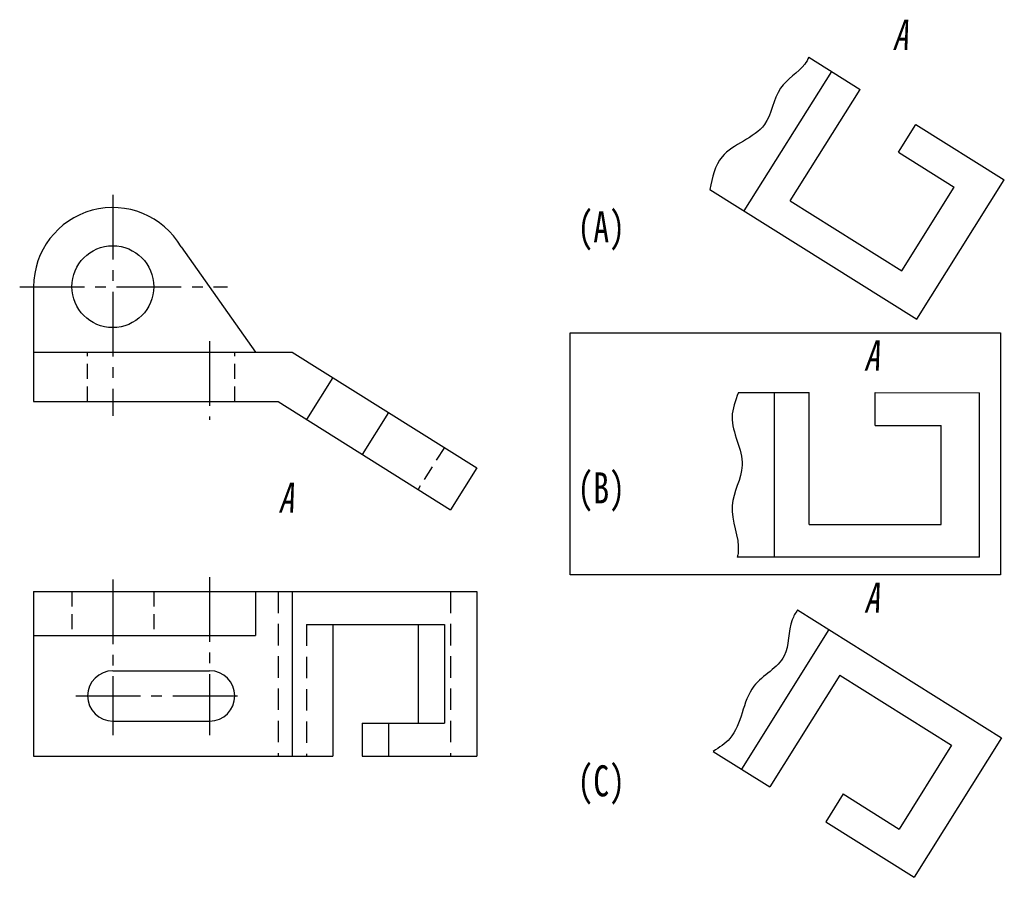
# Model space of a CAD drawing. Extents: x 191 to 306, y 3 to 102.
import ezdxf

# ---------------------------------------------------------------- set-up
doc = ezdxf.new("R2010")
doc.units = 0
doc.header["$LTSCALE"] = 10
doc.header["$MEASUREMENT"] = 0
doc.linetypes.add('CENTER2', pattern=[1.125, 0.75, -0.125, 0.125, -0.125])
doc.linetypes.add('DASHED2', pattern=[0.375, 0.25, -0.125])
doc.layers.get('0').update_dxf_attribs({"color": 5, "linetype": 'CONTINUOUS'})
for name, color, linetype in [('ST文字', 7, 'CONTINUOUS'), ('ST点画线', 1, 'CENTER2'), ('ST粗实线', 3, 'CONTINUOUS'), ('ST细实线', 7, 'CONTINUOUS'), ('ST虚线', 2, 'DASHED2')]:
    doc.layers.add(name, color=color, linetype=linetype)
doc.styles.add('HZDX', font='simfang.ttf', dxfattribs={"width": 0.75})

msp = doc.modelspace()

# ---------------------------------------------------------------- linework, layer by layer
msp.add_lwpolyline([(255.1662061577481, 65.85439858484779), (305.0650447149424, 65.85439858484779), (305.0650447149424, 37.76763544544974), (255.1662061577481, 37.76763544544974)], close=True)
at = {"layer": 'ST文字', "color": 18, "true_color": 0x000000}
msp.add_lwpolyline([(225.4252810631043, 43.50743403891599, 0, 0, 0), (226.9015976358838, 45.86019379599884, 0.5124, 0, 0), (228.7902850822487, 48.87013617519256, 0, 0, 0)], format="xyseb", dxfattribs=at)
at = {"layer": 'ST点画线', "color": 18, "true_color": 0x000000}
for p, q in [((202.0860554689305, 81.87635597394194), (202.0860554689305, 56.23541663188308)), ((191.2854896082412, 71.21792324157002), (215.3981954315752, 71.21792324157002)), ((213.3218009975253, 64.89242680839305), (213.3218009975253, 55.76746968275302)), ((202.0860554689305, 37.25259735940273), (202.0860554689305, 19.17510297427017)), ((213.3218009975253, 37.51755605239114), (213.3218009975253, 19.17510297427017)), ((197.7854361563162, 23.73094198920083), (217.4949523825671, 23.73094198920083))]:
    msp.add_line(p, q, dxfattribs=at)
at = {"layer": 'ST粗实线', "color": 18, "lineweight": 30, "true_color": 0x000000}
for p, q in [((282.8442534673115, 97.84816869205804), (288.7937781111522, 94.11494356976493)), ((275.3367438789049, 80.00406341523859), (285.4913580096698, 96.18715579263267)), ((280.6700868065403, 81.16846966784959), (288.7937781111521, 94.11494356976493)), ((293.2360922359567, 86.81647944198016), (295.2670150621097, 90.05309791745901)), ((295.2670150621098, 90.05309791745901), (305.516306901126, 83.62184230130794)), ((293.2360922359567, 86.81647944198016), (299.7093291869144, 82.7546337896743)), ((295.3616927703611, 67.4387499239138), (305.516306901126, 83.62184230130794)), ((271.3713207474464, 82.4922987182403), (295.3616927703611, 67.43874992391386)), ((293.6165607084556, 73.04477836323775), (299.7093291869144, 82.7546337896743)), ((280.6700868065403, 81.16846966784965), (293.6165607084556, 73.04477836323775)), ((210.015827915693, 75.84774943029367), (218.6301547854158, 63.62459889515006)), ((192.9036493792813, 71.21792324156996), (192.9036493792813, 57.89303889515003)), ((192.9036493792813, 63.62459889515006), (222.9055615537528, 63.62459889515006)), ((222.9055615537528, 63.62459889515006), (244.3275720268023, 50.18265311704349)), ((227.6050432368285, 60.67575438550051), (224.558658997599, 55.82082667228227)), ((274.6632983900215, 58.92220619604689), (282.8959569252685, 58.92073781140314)), ((278.8538407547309, 39.81201690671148), (278.853840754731, 58.92145876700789)), ((282.8932308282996, 43.63657805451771), (282.8959569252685, 58.92073781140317)), ((290.5373552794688, 55.09833482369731), (290.5380368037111, 58.91937476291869)), ((290.5380368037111, 58.91937476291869), (302.6379966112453, 58.91721660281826)), ((302.6345889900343, 39.81201690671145), (302.6379966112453, 58.91721660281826)), ((234.0782801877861, 56.61390873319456), (231.0318959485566, 51.75898101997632)), ((290.5373552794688, 55.09833482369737), (298.1794351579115, 55.09697177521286)), ((298.1773905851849, 43.63385195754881), (298.1794351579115, 55.09697177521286)), ((244.3275720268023, 50.18265311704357), (241.2811877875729, 45.3277254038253)), ((282.8932308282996, 43.63657805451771), (298.1773905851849, 43.63385195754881)), ((302.6345889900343, 39.81201690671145), (274.5340606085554, 39.81201690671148)), ((192.9036493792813, 35.8455976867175), (192.9036493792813, 16.74039768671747)), ((192.9036493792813, 35.8455976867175), (244.3275720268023, 35.8455976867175)), ((218.6301547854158, 35.8455976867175), (218.6301547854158, 30.7508776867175)), ((222.9055615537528, 35.8455976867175), (222.9055615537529, 16.7403976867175)), ((244.3275720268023, 35.8455976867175), (244.3275720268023, 16.7403976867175)), ((281.5393661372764, 33.71053125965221), (305.2013253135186, 18.86305591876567)), ((224.558658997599, 32.02455768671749), (227.6050432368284, 32.02455768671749)), ((227.6050432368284, 32.02455768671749), (227.6050432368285, 16.7403976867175)), ((227.6050432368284, 32.02455768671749), (240.5515171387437, 32.02455768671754)), ((237.5051328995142, 32.02455768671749), (237.5051328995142, 20.56143768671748)), ((240.5515171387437, 32.02455768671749), (240.5515171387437, 20.56143768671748)), ((285.1763764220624, 31.42836941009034), (275.0217622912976, 15.24527703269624)), ((192.9036493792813, 30.75087768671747), (218.6301547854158, 30.75087768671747)), ((202.0860554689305, 26.64667915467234), (213.3218009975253, 26.64667915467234)), ((286.4478736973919, 26.11953871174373), (278.3241823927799, 13.17306480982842)), ((286.4478736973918, 26.11953871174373), (299.3943475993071, 17.99584740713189)), ((202.0860554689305, 20.81520482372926), (213.3218009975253, 20.81520482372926)), ((231.0318959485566, 20.56143768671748), (240.5515171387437, 20.56143768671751)), ((231.0318959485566, 20.56143768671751), (231.0318959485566, 16.74039768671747)), ((234.0782801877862, 20.56143768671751), (234.0782801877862, 16.74039768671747)), ((305.2013253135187, 18.86305591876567), (295.0467111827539, 2.679963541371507)), ((271.7505345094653, 17.29791660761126), (278.32418239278, 13.17306480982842)), ((299.3943475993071, 17.99584740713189), (293.3015791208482, 8.285991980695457)), ((192.9036493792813, 16.74039768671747), (227.6050432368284, 16.74039768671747)), ((231.0318959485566, 16.74039768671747), (244.3275720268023, 16.7403976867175)), ((286.8283421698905, 12.3478376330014), (284.7974193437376, 9.111219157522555)), ((286.8283421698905, 12.34783763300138), (293.3015791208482, 8.285991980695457)), ((284.7974193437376, 9.111219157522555), (295.0467111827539, 2.679963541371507))]:
    msp.add_line(p, q, dxfattribs=at)
at = {"layer": 'ST粗实线', "color": 18, "true_color": 0x000000}
msp.add_line((192.9036493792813, 63.62459889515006), (222.9055615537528, 63.62459889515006), dxfattribs=at)
at = {"layer": 'ST粗实线', "color": 18, "lineweight": 30, "true_color": 0x000000}
msp.add_lwpolyline([(192.9036493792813, 57.89303889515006), (221.2562388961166, 57.89303889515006), (241.2811877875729, 45.3277254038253)], dxfattribs=at)
msp.add_circle((202.0860554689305, 71.21792324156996), 4.749520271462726, dxfattribs=at)
for centre, radius, start, end in [((202.0860554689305, 71.21792324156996), 9.1824060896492, 30.27867309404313, 180), ((202.0860554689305, 23.73094198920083), 2.915737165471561, 90, 270), ((213.3218009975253, 23.73094198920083), 2.915737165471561, 270, 90)]:
    msp.add_arc(centre, radius, start, end, dxfattribs=at)
at = {"layer": 'ST细实线', "color": 18, "true_color": 0x000000}
for points, knots in [([(282.844253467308, 97.84816869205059), (282.7113297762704, 97.56604975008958), (281.9097222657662, 96.2010689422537), (278.8058486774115, 94.50116344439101), (278.3707019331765, 88.88149618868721), (272.3906632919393, 87.38080632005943), (271.6270211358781, 83.91504500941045), (271.3713207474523, 82.49229871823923)], [7.59284596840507, 7.59284596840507, 7.59284596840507, 7.59284596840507, 8.915919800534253, 14.342419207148, 20.63931564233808, 29.08207853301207, 34.65442231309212, 34.65442231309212, 34.65442231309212, 34.65442231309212]), ([(274.6632983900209, 58.92220619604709), (274.3116793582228, 57.98163747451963), (273.253308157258, 55.23107854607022), (276.2435486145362, 50.74746487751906), (272.9189710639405, 45.66483942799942), (274.9335590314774, 41.97776315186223), (274.5815232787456, 40.01664325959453), (274.5340606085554, 39.81201690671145)], [3.587135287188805, 3.587135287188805, 3.587135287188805, 3.587135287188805, 7.598026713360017, 15.43424283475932, 22.02400010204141, 29.4379882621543, 30.30438091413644, 30.30438091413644, 30.30438091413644, 30.30438091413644]), ([(281.5393661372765, 33.71053125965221), (281.2827901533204, 33.35909788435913), (280.3566226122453, 31.70369954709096), (280.8211287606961, 27.68080934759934), (275.0779862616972, 25.06353266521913), (275.1432239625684, 19.5056879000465), (272.457320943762, 17.73924034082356), (271.7505345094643, 17.29791660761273)], [3.905791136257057, 3.905791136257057, 3.905791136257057, 3.905791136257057, 5.656949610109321, 11.55095397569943, 18.33407870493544, 27.48829663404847, 30.66942798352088, 30.66942798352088, 30.66942798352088, 30.66942798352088])]:
    msp.add_open_spline(points, degree=3, knots=knots, dxfattribs=at)
at = {"layer": 'ST虚线', "color": 18, "ltscale": 0.7, "true_color": 0x000000}
for p, q in [((199.1703183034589, 57.89303889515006), (199.1703183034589, 63.62459889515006)), ((216.2375381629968, 57.89303889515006), (216.2375381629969, 63.62459889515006)), ((240.5515171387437, 52.55206308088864), (237.5051328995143, 47.6971353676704)), ((197.3365351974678, 35.84559768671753), (197.3365351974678, 30.75087768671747)), ((206.8355757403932, 35.8455976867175), (206.8355757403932, 30.7508776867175))]:
    msp.add_line(p, q, dxfattribs=at)
at = {"layer": 'ST虚线', "color": 18, "true_color": 0x000000}
for p, q in [((221.2562388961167, 35.8455976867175), (221.2562388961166, 16.74039768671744)), ((241.2811877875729, 35.8455976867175), (241.2811877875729, 16.7403976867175)), ((224.558658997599, 32.02455768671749), (224.558658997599, 16.7403976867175))]:
    msp.add_line(p, q, dxfattribs=at)

# ---------------------------------------------------------------- texts
at = {"layer": 'ST文字', "color": 18, "true_color": 0x000000, "style": 'HZDX', "width": 0.75}
for s, p in [('(A)', (255.996818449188, 76.36575722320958)), ('(B)', (255.996818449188, 46.07042880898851)), ('(C)', (255.996818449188, 12.07490727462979))]:
    msp.add_text(s, height=3.6, dxfattribs=at).set_placement(p)
at = {"layer": 'ST文字', "char_height": 3.5, "attachment_point": 1, "style": 'HZDX'}
for insert in [(292.5520958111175, 102.1981252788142), (289.2372325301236, 64.98883822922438), (221.2871123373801, 48.47469420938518), (289.2372325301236, 36.88272212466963)]:
    msp.add_mtext_dynamic_manual_height_columns('{\\fFangSong|b0|i1|c134|p49;A}', width=19.4447801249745, gutter_width=17.5, heights=[0], dxfattribs=dict(at, insert=insert))

doc.saveas('drawing.dxf')
